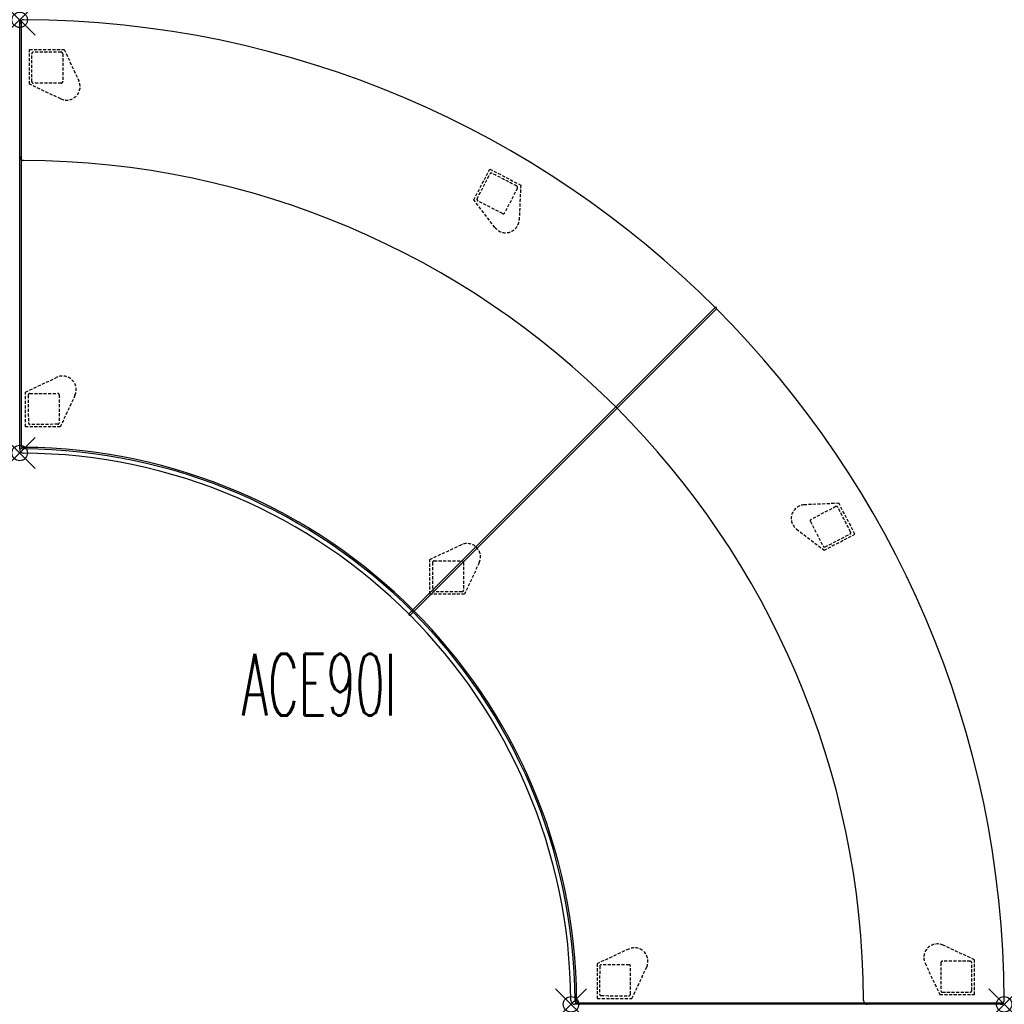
# Model space of a CAD drawing. Header units: inches. Extents: x 0 to 63.6, y -63.6 to 0.
import ezdxf
from ezdxf.enums import TextEntityAlignment as Align

# ---------------------------------------------------------------- set-up
doc = ezdxf.new("R2010")
doc.units = ezdxf.units.IN
doc.header["$LTSCALE"] = 0.03937
doc.header["$MEASUREMENT"] = 0
doc.header["$PDMODE"] = 35
doc.header["$PDSIZE"] = 1
doc.linetypes.add('DASHED', pattern=[0.75, 0.5, -0.25])
doc.layers.add('A-FURN-P-SEAT', color=2, linetype='Continuous')
doc.layers.add('A-FURN-P-SEAT-TN', color=2, linetype='Continuous')
doc.styles.add('0', font='TXT.shx')

msp = doc.modelspace()

# ---------------------------------------------------------------- linework, layer by layer
at = {"layer": 'A-FURN-P-SEAT'}
for p, q in [((0, -27.638), (0, -0.099)), ((0, -27.761), (0, -0.243)), ((0.1, -0.095), (0.1, -27.594)), ((25.161, -38.408), (44.967, -18.603)), ((45.034, -18.676), (25.235, -38.475)), ((63.377, -63.639), (35.879, -63.64)), ((63.541, -63.639), (36.002, -63.64)), ((36.046, -63.54), (63.545, -63.54))]:
    msp.add_line(p, q, dxfattribs=at)
at = {"layer": 'A-FURN-P-SEAT', "linetype": 'DASHED', "ltscale": 10}
for p, q in [((0.624, -4.16), (0.628, -1.911)), ((0.628, -1.911), (2.876, -1.915)), ((0.785, -3.997), (0.78, -2.198)), ((2.778, -2.193), (2.783, -3.992)), ((2.876, -1.915), (3.822, -3.952)), ((2.658, -5.113), (0.624, -4.16)), ((2.684, -4.092), (0.885, -4.097)), ((29.354, -11.64), (30.391, -9.645)), ((29.571, -11.569), (30.394, -9.97)), ((30.391, -9.645), (32.386, -10.683)), ((32.386, -10.683), (32.289, -12.927)), ((32.171, -10.884), (31.348, -12.484)), ((30.721, -13.422), (29.354, -11.64)), ((31.214, -12.527), (29.614, -11.704)), ((0.375, -24.06), (2.41, -23.11)), ((0.376, -26.309), (0.375, -24.06)), ((0.653, -24.158), (2.452, -24.148)), ((2.552, -24.247), (2.561, -26.046)), ((3.573, -24.271), (2.625, -26.307)), ((2.625, -26.307), (0.376, -26.309)), ((2.461, -26.147), (0.663, -26.156)), ((52.957, -31.254), (50.712, -31.351)), ((52.755, -31.468), (51.155, -32.292)), ((53.994, -33.248), (52.957, -31.254)), ((51.112, -32.426), (51.936, -34.025)), ((50.218, -32.918), (52, -34.286)), ((52, -34.286), (53.994, -33.248)), ((52.071, -34.068), (53.67, -33.245)), ((26.506, -34.884), (28.541, -33.933)), ((26.507, -37.132), (26.506, -34.884)), ((26.784, -34.981), (28.583, -34.972)), ((28.683, -35.071), (28.692, -36.87)), ((29.704, -35.095), (28.756, -37.131)), ((28.756, -37.131), (26.507, -37.132)), ((28.592, -36.971), (26.794, -36.98)), ((61.724, -60.763), (59.687, -59.818)), ((39.369, -60.067), (37.332, -61.015)), ((37.332, -61.015), (37.331, -63.263)), ((39.392, -61.088), (37.593, -61.079)), ((58.527, -60.982), (59.48, -63.016)), ((59.548, -60.956), (59.543, -62.755)), ((61.447, -60.861), (59.647, -60.856)), ((61.728, -63.012), (61.724, -60.763)), ((37.493, -61.178), (37.484, -62.977)), ((39.482, -62.987), (39.491, -61.188)), ((39.579, -63.265), (40.53, -61.23)), ((59.643, -62.855), (61.441, -62.86)), ((37.331, -63.263), (39.579, -63.265)), ((59.48, -63.016), (61.728, -63.012))]:
    msp.add_line(p, q, dxfattribs=at)
at = {"layer": 'A-FURN-P-SEAT'}
for centre, radius, start, end in [((0.25, -0.243), 0.25, 89.78262, 180.00095), ((-0.023, -63.663), 63.671, 0.24691, 89.75315), ((0.05, -0.095), 0.05, 359.96255, 184.91808), ((0.25, -8.839), 0.25, 177.97976, 269.74327), ((-0.019, -63.659), 54.571, 0.28122, 89.71878), ((44.999, -18.641), 0.05, 314.97154, 129.83824), ((0.229, -27.414), 0.32, 224.25497, 258.98308), ((0.25, -27.761), 0.25, 180.00617, 269.5946), ((0.24, -27.391), 0.246, 235.43677, 262.85318), ((0.252, -27.333), 0.404, 258.073, 270.00814), ((0.249, -27.386), 0.252, 260.91409, 270.65949), ((0.003, -63.637), 35.999, 0.3966, 89.6034), ((0.005, -63.635), 35.898, 0.39435, 89.60565), ((-0.004, -63.643), 35.634, 0.40535, 89.5946), ((25.2, -38.44), 0.05, 140.18994, 315), ((35.879, -63.39), 0.25, 180.40535, 270.00055), ((41.815, -63.001), 5.925, 183.74068, 184.28937), ((36.222, -63.411), 0.317, 186.06587, 226.12978), ((36.33, -63.385), 0.329, 180.47912, 191.61987), ((36.25, -63.399), 0.248, 192.07444, 214.46214), ((54.801, -63.39), 0.25, 180.23634, 270.88521), ((63.389, -63.382), 0.258, 267.17682, 358.52151), ((63.545, -63.59), 0.05, 265.16146, 90)]:
    msp.add_arc(centre, radius, start, end, dxfattribs=at)
at = {"layer": 'A-FURN-P-SEAT', "linetype": 'DASHED', "ltscale": 10}
for centre, radius, start, end in [((0.88, -2.199), 0.1, 90.44103, 179.90318), ((2.287, -184.966), 182.874, 89.8776, 90.44103), ((2.678, -2.193), 0.1, 0.27519, 90.35323), ((0.885, -3.997), 0.1, 180.02455, 269.97463), ((3.029, -4.321), 0.874, 244.90549, 24.90215), ((2.684, -3.992), 0.0993, 270.12909, 0.15924), ((30.483, -10.016), 0.1, 63.04975, 152.51191), ((-52.353, -172.94), 182.874, 62.48633, 63.04975), ((32.082, -10.839), 0.1, 332.88392, 62.96196), ((29.66, -11.615), 0.1, 152.63328, 242.58335), ((31.26, -12.439), 0.0993, 242.73782, 332.76797), ((31.415, -12.889), 0.874, 217.51421, 357.51088), ((2.78, -23.902), 0.874, 335.04039, 115.03705), ((0.653, -24.258), 0.1, 90.41009, 180.48813), ((2.453, -24.248), 0.0993, 0.26399, 90.29414), ((183.427, -24.219), 182.874, 180.0125, 180.57593), ((0.663, -26.056), 0.1, 180.57593, 270.03808), ((2.461, -26.047), 0.1, 270.15945, 0.10953), ((50.75, -32.225), 0.874, 92.48912, 232.48579), ((52.801, -31.557), 0.1, 27.03804, 117.11608), ((-109.301, -115.992), 182.874, 26.95025, 27.51367), ((51.201, -32.38), 0.0993, 117.23203, 207.26218), ((53.623, -33.156), 0.1, 297.48809, 26.95025), ((28.911, -34.726), 0.874, 335.04039, 115.03705), ((52.025, -33.979), 0.1, 207.41665, 297.36672), ((26.784, -35.081), 0.1, 90.41009, 180.48813), ((28.584, -35.071), 0.0993, 0.26399, 90.29414), ((209.558, -35.042), 182.874, 180.0125, 180.57593), ((26.794, -36.88), 0.1, 180.57593, 270.03808), ((28.592, -36.87), 0.1, 270.15945, 0.10953), ((59.319, -60.611), 0.874, 65.09785, 205.09451), ((39.738, -60.86), 0.874, 334.96295, 114.95961), ((37.593, -61.179), 0.1, 89.89047, 179.84055), ((39.392, -61.187), 0.0993, 359.70586, 89.73601), ((59.647, -60.956), 0.0993, 89.84076, 179.87091), ((61.446, -60.962), 0.1, 359.64677, 89.72481), ((-121.327, -61.353), 182.874, 359.55897, 0.1224), ((37.584, -62.977), 0.1, 179.96192, 269.42407), ((39.382, -62.986), 0.1, 269.51187, 359.58991), ((59.643, -62.755), 0.1, 180.02537, 269.97545), ((61.441, -62.76), 0.1, 270.09682, 359.55897), ((39.421, 119.787), 182.874, 269.42407, 269.9875)]:
    msp.add_arc(centre, radius, start, end, dxfattribs=at)
at = {"layer": 'A-FURN-P-SEAT'}
for p in [(0, 0), (0, -28), (35.64, -63.64), (63.64, -63.64)]:
    msp.add_point(p, dxfattribs=at)

# ---------------------------------------------------------------- texts
at = {"layer": 'A-FURN-P-SEAT-TN', "style": '0', "width": 0.55}
msp.add_text('ACE90I', height=4, dxfattribs=at).set_placement((19.35, -46.178), align=Align.BOTTOM_CENTER)

doc.saveas('drawing.dxf')
